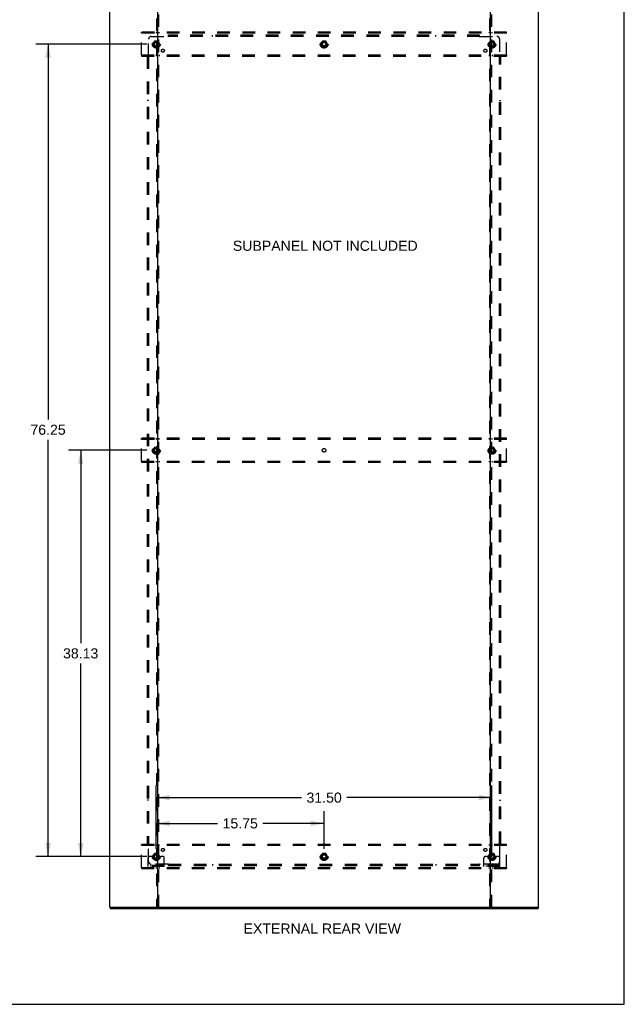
# Model space of a CAD drawing. Header units: inches. Extents: x 0 to 215, y 0 to 139.
# Tile 96 of 98: x 158 to 215, y 0 to 92. Entities that reach past the tile are written whole.
import ezdxf

# ---------------------------------------------------------------- set-up
doc = ezdxf.new("R2010")
doc.units = ezdxf.units.IN
doc.header["$LTSCALE"] = 11.804375
doc.header["$MEASUREMENT"] = 0
doc.linetypes.add('DOT', pattern=[0.2, 0.1, -0.1])
doc.linetypes.add('HIDDEN', pattern=[0.2, 0.1, -0.1])
doc.layers.get('0').update_dxf_attribs({"linetype": 'CONTINUOUS'})
for name, color, linetype in [('DEFAULT_2', 8, 'HIDDEN'), ('DIMENSIONS', 7, 'CONTINUOUS'), ('SUBPANEL', 7, 'CONTINUOUS')]:
    doc.layers.add(name, color=color, linetype=linetype)
doc.styles.get("Standard").update_dxf_attribs({"font": 'arial.ttf'})
doc.dimstyles.new('DIMSTYLE_1', dxfattribs={"dimtxt": 0.946875, "dimasz": 1.2625, "dimexe": 0.09, "dimexo": 0.07, "dimgap": 0.0375, "dimtad": 0, "dimtih": 1, "dimtoh": 1, "dimzin": 4, "dimdsep": 46, "dimtxsty": 'Standard', "dimblk": '_FILLED', "dimblk1": '_FILLED', "dimblk2": '_FILLED', "dimcen": 0.09, "dimadec": 3, "dimazin": 1, "dimtfac": 1, "dimtdec": 3, "dimtofl": 0, "dimtmove": 0, "dimatfit": 3, "dimldrblk": '_FILLED', "dimfxl": 0, "dimtolj": 1, "dimtzin": 4, "dimarcsym": 0})

# ---------------------------------------------------------------- blocks, each defined once
blk = doc.blocks.new('_FILLED')
at = {"color": 0, "linetype": 'ByBlock'}
blk.add_solid([(0, 0), (-1, 0.2), (-1, -0.2)], dxfattribs=at)
blk = doc.blocks.new('*D3')
at = {"layer": 'DIMENSIONS', "color": 2, "linetype": 'Continuous'}
for p, q in [((170.707, 14.595), (170.707, 18.118)), ((186.457, 14.595), (186.457, 18.118)), ((170.707, 16.982), (176.454, 16.982)), ((186.457, 16.982), (180.71, 16.982))]:
    blk.add_line(p, q, dxfattribs=at)
at = {"layer": 'DIMENSIONS', "color": 2, "linetype": 'Continuous', "xscale": 1.2625, "yscale": 1.2625, "zscale": 1.2625, "rotation": 180}
blk.add_blockref('_FILLED', (170.707, 16.982), dxfattribs=at)
at = {"layer": 'DIMENSIONS', "color": 2, "linetype": 'Continuous', "xscale": 1.2625, "yscale": 1.2625, "zscale": 1.2625}
blk.add_blockref('_FILLED', (186.457, 16.982), dxfattribs=at)
at = {"layer": 'DIMENSIONS', "color": 2, "linetype": 'Continuous', "insert": (178.582, 17.455), "char_height": 0.9469, "width": 3.30878, "attachment_point": 2, "line_spacing_factor": 0.9}
blk.add_mtext('15.75', dxfattribs=at)
blk = doc.blocks.new('*D4')
at = {"layer": 'DIMENSIONS', "color": 2, "linetype": 'Continuous'}
for p, q in [((169.824, 90.126), (159.414, 90.126)), ((160.55, 90.126), (160.55, 54.879)), ((160.55, 13.876), (160.55, 52.985)), ((169.824, 13.876), (159.414, 13.876))]:
    blk.add_line(p, q, dxfattribs=at)
at = {"layer": 'DIMENSIONS', "color": 2, "linetype": 'Continuous', "xscale": 1.2625, "yscale": 1.2625, "zscale": 1.2625}
for p, rotation in [((160.55, 90.126), 90), ((160.55, 13.876), 270)]:
    blk.add_blockref('_FILLED', p, dxfattribs=dict(at, rotation=rotation))
at = {"layer": 'DIMENSIONS', "color": 2, "linetype": 'Continuous', "insert": (160.55, 54.406), "char_height": 0.9469, "width": 3.30878, "attachment_point": 2, "line_spacing_factor": 0.9}
blk.add_mtext('76.25', dxfattribs=at)
blk = doc.blocks.new('*D5')
at = {"layer": 'DIMENSIONS', "color": 2, "linetype": 'Continuous'}
for p, q in [((170.707, 14.595), (170.707, 20.536)), ((202.207, 14.595), (202.207, 20.536)), ((170.707, 19.399), (184.329, 19.399)), ((202.207, 19.399), (188.585, 19.399))]:
    blk.add_line(p, q, dxfattribs=at)
at = {"layer": 'DIMENSIONS', "color": 2, "linetype": 'Continuous', "xscale": 1.2625, "yscale": 1.2625, "zscale": 1.2625, "rotation": 180}
blk.add_blockref('_FILLED', (170.707, 19.399), dxfattribs=at)
at = {"layer": 'DIMENSIONS', "color": 2, "linetype": 'Continuous', "xscale": 1.2625, "yscale": 1.2625, "zscale": 1.2625}
blk.add_blockref('_FILLED', (202.207, 19.399), dxfattribs=at)
at = {"layer": 'DIMENSIONS', "color": 2, "linetype": 'Continuous', "insert": (186.457, 19.873), "char_height": 0.9469, "width": 3.30878, "attachment_point": 2, "line_spacing_factor": 0.9}
blk.add_mtext('31.50', dxfattribs=at)
blk = doc.blocks.new('*D6')
at = {"layer": 'DIMENSIONS', "color": 2, "linetype": 'Continuous'}
for p, q in [((169.824, 52.001), (162.477, 52.001)), ((163.613, 52.001), (163.613, 33.885)), ((163.613, 13.876), (163.613, 31.991)), ((169.824, 13.876), (162.477, 13.876))]:
    blk.add_line(p, q, dxfattribs=at)
at = {"layer": 'DIMENSIONS', "color": 2, "linetype": 'Continuous', "xscale": 1.2625, "yscale": 1.2625, "zscale": 1.2625}
for p, rotation in [((163.613, 52.001), 90), ((163.613, 13.876), 270)]:
    blk.add_blockref('_FILLED', p, dxfattribs=dict(at, rotation=rotation))
at = {"layer": 'DIMENSIONS', "color": 2, "linetype": 'Continuous', "insert": (163.613, 33.412), "char_height": 0.9469, "width": 3.30878, "attachment_point": 2, "line_spacing_factor": 0.9}
blk.add_mtext('38.13', dxfattribs=at)

msp = doc.modelspace()

# ---------------------------------------------------------------- linework, layer by layer
at = {"color": 7, "linetype": 'Continuous'}
for p, q in [((214.625, 0), (214.625, 138.875)), ((166.384, 9.105), (166.384, 9.001)), ((170.773, 9.105), (202.141, 9.105)), ((206.53, 9.105), (206.53, 9.001)), ((0, 0), (214.625, 0))]:
    msp.add_line(p, q, dxfattribs=at)
at = {"color": 3, "linetype": 'Continuous'}
for p, q in [((166.332, 94.897), (166.332, 9.105)), ((170.832, 94.897), (170.832, 9.105)), ((202.082, 9.105), (202.082, 94.897)), ((206.582, 9.105), (206.582, 94.897)), ((166.332, 9.105), (170.773, 9.105)), ((166.384, 9.001), (206.53, 9.001)), ((202.141, 9.105), (206.582, 9.105))]:
    msp.add_line(p, q, dxfattribs=at)
at = {"layer": 'DEFAULT_2', "color": 8, "linetype": 'HIDDEN'}
for p, q in [((170.728, 94.897), (170.728, 9.105)), ((170.936, 9.105), (170.936, 94.897)), ((201.978, 94.897), (201.978, 9.105)), ((202.186, 9.105), (202.186, 94.897)), ((169.332, 91.147), (169.332, 91.251)), ((203.582, 91.251), (169.332, 91.251)), ((169.332, 89.105), (169.332, 91.147)), ((203.582, 91.147), (169.332, 91.147)), ((170.682, 91.251), (170.682, 91.147)), ((170.982, 91.147), (170.982, 91.251)), ((201.932, 91.251), (201.932, 91.147)), ((202.232, 91.147), (202.232, 91.251)), ((203.582, 91.147), (203.582, 91.251)), ((203.582, 89.105), (203.582, 91.147)), ((170.544, 90.398), (170.39, 90.131)), ((170.39, 90.121), (170.544, 89.853)), ((170.862, 90.403), (170.553, 90.403)), ((170.862, 89.848), (170.553, 89.848)), ((171.025, 90.131), (170.87, 90.398)), ((170.87, 89.853), (171.025, 90.121)), ((186.294, 90.398), (186.14, 90.131)), ((186.14, 90.121), (186.294, 89.853)), ((186.612, 90.403), (186.303, 90.403)), ((186.612, 89.848), (186.303, 89.848)), ((186.775, 90.131), (186.62, 90.398)), ((186.62, 89.853), (186.775, 90.121)), ((202.044, 90.398), (201.89, 90.131)), ((201.89, 90.121), (202.044, 89.853)), ((202.362, 90.403), (202.053, 90.403)), ((202.362, 89.848), (202.053, 89.848)), ((202.525, 90.131), (202.37, 90.398)), ((202.37, 89.853), (202.525, 90.121)), ((169.332, 89.105), (169.332, 89.001)), ((169.332, 89.105), (203.582, 89.105)), ((169.332, 89.001), (203.582, 89.001)), ((170.682, 89.105), (170.682, 89.001)), ((170.982, 89.105), (170.982, 89.001)), ((201.932, 89.105), (201.932, 89.001)), ((202.232, 89.105), (202.232, 89.001)), ((203.582, 89.105), (203.582, 89.001)), ((169.332, 53.022), (169.332, 53.126)), ((203.582, 53.126), (169.332, 53.126)), ((169.332, 50.98), (169.332, 53.022)), ((203.582, 53.022), (169.332, 53.022)), ((170.682, 53.126), (170.682, 53.022)), ((170.982, 53.022), (170.982, 53.126)), ((201.932, 53.126), (201.932, 53.022)), ((202.232, 53.022), (202.232, 53.126)), ((203.582, 53.022), (203.582, 53.126)), ((203.582, 50.98), (203.582, 53.022)), ((170.544, 52.273), (170.39, 52.006)), ((170.39, 51.996), (170.544, 51.728)), ((170.862, 52.278), (170.553, 52.278)), ((171.025, 52.006), (170.87, 52.273)), ((170.87, 51.728), (171.025, 51.996)), ((202.044, 52.273), (201.89, 52.006)), ((201.89, 51.996), (202.044, 51.728)), ((202.362, 52.278), (202.053, 52.278)), ((202.525, 52.006), (202.37, 52.273)), ((202.37, 51.728), (202.525, 51.996)), ((169.332, 50.98), (169.332, 50.876)), ((169.332, 50.98), (203.582, 50.98)), ((169.332, 50.876), (203.582, 50.876)), ((170.862, 51.723), (170.553, 51.723)), ((170.682, 50.98), (170.682, 50.876)), ((170.982, 50.98), (170.982, 50.876)), ((201.932, 50.98), (201.932, 50.876)), ((202.362, 51.723), (202.053, 51.723)), ((202.232, 50.98), (202.232, 50.876)), ((203.582, 50.98), (203.582, 50.876)), ((203.582, 15.001), (169.332, 15.001)), ((169.332, 14.897), (169.332, 15.001)), ((203.582, 14.897), (169.332, 14.897)), ((169.332, 12.855), (169.332, 14.897)), ((170.682, 15.001), (170.682, 14.897)), ((170.982, 14.897), (170.982, 15.001)), ((201.932, 15.001), (201.932, 14.897)), ((202.232, 14.897), (202.232, 15.001)), ((203.582, 14.897), (203.582, 15.001)), ((203.582, 12.855), (203.582, 14.897)), ((170.171, 13.876), (170.082, 13.876)), ((170.293, 13.876), (170.171, 13.876)), ((170.532, 13.876), (170.293, 13.876)), ((170.544, 14.148), (170.39, 13.881)), ((170.39, 13.871), (170.544, 13.603)), ((170.862, 14.153), (170.553, 14.153)), ((171.025, 13.881), (170.87, 14.148)), ((170.87, 13.603), (171.025, 13.871)), ((170.882, 13.876), (171.122, 13.876)), ((171.243, 13.876), (171.122, 13.876)), ((171.332, 13.876), (171.243, 13.876)), ((186.294, 14.148), (186.14, 13.881)), ((186.14, 13.871), (186.294, 13.603)), ((186.612, 14.153), (186.303, 14.153)), ((186.775, 13.881), (186.62, 14.148)), ((186.62, 13.603), (186.775, 13.871)), ((201.671, 13.876), (201.582, 13.876)), ((201.793, 13.876), (201.671, 13.876)), ((202.032, 13.876), (201.793, 13.876)), ((202.044, 14.148), (201.89, 13.881)), ((201.89, 13.871), (202.044, 13.603)), ((202.362, 14.153), (202.053, 14.153)), ((202.525, 13.881), (202.37, 14.148)), ((202.37, 13.603), (202.525, 13.871)), ((202.382, 13.876), (202.622, 13.876)), ((202.743, 13.876), (202.622, 13.876)), ((202.832, 13.876), (202.743, 13.876)), ((169.957, 12.928), (169.957, 13.751)), ((171.457, 13.032), (169.957, 13.032)), ((170.204, 12.928), (170.204, 13.032)), ((170.46, 12.928), (170.46, 13.032)), ((170.862, 13.598), (170.553, 13.598)), ((170.954, 12.928), (170.954, 13.032)), ((171.21, 12.928), (171.21, 13.032)), ((171.457, 12.928), (171.457, 13.751)), ((186.612, 13.598), (186.303, 13.598)), ((201.457, 12.928), (201.457, 13.751)), ((202.957, 13.032), (201.457, 13.032)), ((201.704, 12.928), (201.704, 13.032)), ((201.96, 12.928), (201.96, 13.032)), ((202.362, 13.598), (202.053, 13.598)), ((202.454, 12.928), (202.454, 13.032)), ((202.71, 12.928), (202.71, 13.032)), ((202.957, 12.928), (202.957, 13.751)), ((169.332, 12.855), (203.582, 12.855)), ((169.332, 12.855), (169.332, 12.751)), ((169.332, 12.751), (203.582, 12.751)), ((171.457, 12.928), (169.957, 12.928)), ((170.682, 12.855), (170.682, 12.751)), ((170.982, 12.855), (170.982, 12.751)), ((202.957, 12.928), (201.457, 12.928)), ((201.932, 12.855), (201.932, 12.751)), ((202.232, 12.855), (202.232, 12.751)), ((203.582, 12.855), (203.582, 12.751))]:
    msp.add_line(p, q, dxfattribs=at)
for centre, radius in [((170.707, 90.126), 0.372), ((170.707, 90.126), 0.356), ((170.707, 90.126), 0.312), ((170.707, 90.126), 0.204), ((170.707, 90.126), 0.188), ((170.707, 90.126), 0.183), ((170.707, 90.126), 0.165), ((186.457, 90.126), 0.372), ((186.457, 90.126), 0.356), ((186.457, 90.126), 0.312), ((186.457, 90.126), 0.204), ((186.457, 90.126), 0.188), ((186.457, 90.126), 0.183), ((186.457, 90.126), 0.165), ((202.207, 90.126), 0.372), ((202.207, 90.126), 0.356), ((202.207, 90.126), 0.312), ((202.207, 90.126), 0.204), ((202.207, 90.126), 0.188), ((202.207, 90.126), 0.183), ((202.207, 90.126), 0.165), ((170.707, 52.001), 0.372), ((170.707, 52.001), 0.356), ((170.707, 52.001), 0.312), ((170.707, 52.001), 0.204), ((170.707, 52.001), 0.188), ((170.707, 52.001), 0.183), ((170.707, 52.001), 0.165), ((202.207, 52.001), 0.372), ((202.207, 52.001), 0.356), ((202.207, 52.001), 0.312), ((202.207, 52.001), 0.204), ((202.207, 52.001), 0.188), ((202.207, 52.001), 0.183), ((202.207, 52.001), 0.165), ((170.707, 13.876), 0.372), ((170.707, 13.876), 0.356), ((170.707, 13.876), 0.312), ((170.707, 13.876), 0.204), ((170.707, 13.876), 0.188), ((170.707, 13.876), 0.183), ((170.707, 13.876), 0.165), ((186.457, 13.876), 0.372), ((186.457, 13.876), 0.356), ((186.457, 13.876), 0.312), ((186.457, 13.876), 0.204), ((186.457, 13.876), 0.188), ((186.457, 13.876), 0.183), ((186.457, 13.876), 0.165), ((202.207, 13.876), 0.372), ((202.207, 13.876), 0.356), ((202.207, 13.876), 0.312), ((202.207, 13.876), 0.204), ((202.207, 13.876), 0.188), ((202.207, 13.876), 0.183), ((202.207, 13.876), 0.165)]:
    msp.add_circle(centre, radius, dxfattribs=at)
at = {"layer": 'DEFAULT_2', "color": 8, "linetype": 'DOT'}
for centre in [(170.707, 90.126), (186.457, 90.126), (202.207, 90.126), (170.707, 52.001), (186.457, 52.001), (202.207, 52.001), (170.707, 13.876), (186.457, 13.876), (202.207, 13.876)]:
    msp.add_circle(centre, 0.17, dxfattribs=at)
at = {"layer": 'DEFAULT_2', "color": 8, "linetype": 'HIDDEN'}
for centre, radius, start, end in [((170.398, 90.126), 0.01, 150.01268, 209.98829), ((170.553, 90.393), 0.01, 90.01235, 149.98915), ((170.553, 89.858), 0.01, 210.01204, 269.98872), ((170.862, 90.393), 0.01, 30.01204, 89.98872), ((170.862, 89.858), 0.01, 270.01235, 329.98915), ((171.016, 90.126), 0.01, 330.01268, 29.98829), ((186.148, 90.126), 0.01, 150.01268, 209.98829), ((186.303, 90.393), 0.01, 90.01235, 149.98915), ((186.303, 89.858), 0.01, 210.01204, 269.98872), ((186.612, 90.393), 0.01, 30.01204, 89.98872), ((186.612, 89.858), 0.01, 270.01235, 329.98915), ((186.766, 90.126), 0.01, 330.01268, 29.98829), ((201.898, 90.126), 0.01, 150.01268, 209.98829), ((202.053, 90.393), 0.01, 90.01235, 149.98915), ((202.053, 89.858), 0.01, 210.01204, 269.98872), ((202.362, 90.393), 0.01, 30.01204, 89.98872), ((202.362, 89.858), 0.01, 270.01235, 329.98915), ((202.516, 90.126), 0.01, 330.01268, 29.98829), ((170.398, 52.001), 0.01, 150.01268, 209.98829), ((170.553, 52.268), 0.01, 90.01235, 149.98915), ((170.862, 52.268), 0.01, 30.01204, 89.98872), ((171.016, 52.001), 0.01, 330.01268, 29.98829), ((201.898, 52.001), 0.01, 150.01268, 209.98829), ((202.053, 52.268), 0.01, 90.01235, 149.98915), ((202.362, 52.268), 0.01, 30.01204, 89.98872), ((202.516, 52.001), 0.01, 330.01268, 29.98829), ((170.553, 51.733), 0.01, 210.01204, 269.98872), ((170.862, 51.733), 0.01, 270.01235, 329.98915), ((202.053, 51.733), 0.01, 210.01204, 269.98872), ((202.362, 51.733), 0.01, 270.01235, 329.98915), ((170.082, 13.751), 0.125, 90, 180), ((170.398, 13.876), 0.01, 150.01268, 209.98829), ((170.707, 13.876), 0.175, 180, 360), ((170.553, 14.143), 0.01, 90.01235, 149.98915), ((170.862, 14.143), 0.01, 30.01204, 89.98872), ((171.016, 13.876), 0.01, 330.01268, 29.98829), ((171.332, 13.751), 0.125, 0, 90), ((186.148, 13.876), 0.01, 150.01268, 209.98829), ((186.303, 14.143), 0.01, 90.01235, 149.98915), ((186.612, 14.143), 0.01, 30.01204, 89.98872), ((186.766, 13.876), 0.01, 330.01268, 29.98829), ((201.582, 13.751), 0.125, 90, 180), ((201.898, 13.876), 0.01, 150.01268, 209.98829), ((202.207, 13.876), 0.175, 180, 360), ((202.053, 14.143), 0.01, 90.01235, 149.98915), ((202.362, 14.143), 0.01, 30.01204, 89.98872), ((202.516, 13.876), 0.01, 330.01268, 29.98829), ((202.832, 13.751), 0.125, 0, 90), ((170.553, 13.608), 0.01, 210.01204, 269.98872), ((170.862, 13.608), 0.01, 270.01235, 329.98915), ((186.303, 13.608), 0.01, 210.01204, 269.98872), ((186.612, 13.608), 0.01, 270.01235, 329.98915), ((202.053, 13.608), 0.01, 210.01204, 269.98872), ((202.362, 13.608), 0.01, 270.01235, 329.98915)]:
    msp.add_arc(centre, radius, start, end, dxfattribs=at)
at = {"layer": 'SUBPANEL', "color": 8, "linetype": 'HIDDEN'}
for p, q in [((169.989, 89.005), (169.989, 90.595)), ((170.239, 90.845), (171.828, 90.845)), ((171.847, 90.863), (171.84, 90.857)), ((171.864, 90.804), (171.864, 90.97)), ((201.051, 90.97), (171.864, 90.97)), ((201.051, 90.845), (171.864, 90.845)), ((175.989, 90.845), (175.989, 90.97)), ((196.926, 90.845), (196.926, 90.97)), ((201.051, 90.804), (201.051, 90.97)), ((201.086, 90.845), (202.676, 90.845)), ((202.926, 90.595), (202.926, 89.005)), ((169.864, 88.97), (169.864, 15.032)), ((169.864, 88.97), (170.029, 88.97)), ((169.989, 88.97), (169.989, 15.032)), ((202.885, 88.97), (203.051, 88.97)), ((202.926, 15.032), (202.926, 88.97)), ((202.945, 88.987), (202.938, 88.993)), ((203.051, 15.032), (203.051, 88.97)), ((169.989, 84.845), (169.864, 84.845)), ((202.926, 84.845), (203.051, 84.845)), ((169.989, 19.157), (169.864, 19.157)), ((202.926, 19.157), (203.051, 19.157)), ((169.864, 15.032), (170.029, 15.032)), ((169.97, 15.015), (169.976, 15.009)), ((169.989, 13.407), (169.989, 14.997)), ((202.885, 15.032), (203.051, 15.032)), ((202.926, 14.997), (202.926, 13.407)), ((171.828, 13.157), (170.239, 13.157)), ((171.864, 13.032), (171.864, 13.198)), ((171.864, 13.157), (201.051, 13.157)), ((171.864, 13.032), (201.051, 13.032)), ((175.989, 13.157), (175.989, 13.032)), ((196.926, 13.157), (196.926, 13.032)), ((201.051, 13.032), (201.051, 13.198)), ((201.068, 13.138), (201.075, 13.145)), ((202.676, 13.157), (201.086, 13.157))]:
    msp.add_line(p, q, dxfattribs=at)
for points in [[(171.84, 90.857), (171.838, 90.855), (171.836, 90.853), (171.835, 90.851), (171.833, 90.849), (171.831, 90.848), (171.83, 90.846), (171.828, 90.845)], [(171.841, 90.825), (171.838, 90.83), (171.837, 90.832), (171.836, 90.835), (171.834, 90.837), (171.833, 90.839), (171.831, 90.841), (171.83, 90.843), (171.828, 90.845)], [(171.864, 90.804), (171.862, 90.804), (171.86, 90.805), (171.858, 90.806), (171.857, 90.807), (171.855, 90.808), (171.854, 90.809), (171.852, 90.811), (171.851, 90.812), (171.849, 90.814), (171.848, 90.815), (171.846, 90.817), (171.845, 90.819), (171.844, 90.821), (171.842, 90.823), (171.841, 90.825)], [(171.864, 90.883), (171.862, 90.881), (171.86, 90.879), (171.859, 90.877), (171.857, 90.875), (171.856, 90.873), (171.854, 90.871), (171.853, 90.87), (171.851, 90.868), (171.85, 90.866), (171.848, 90.865), (171.847, 90.863)], [(201.051, 90.883), (201.053, 90.881), (201.054, 90.879), (201.056, 90.877), (201.057, 90.875), (201.059, 90.873), (201.061, 90.871), (201.062, 90.87), (201.064, 90.868), (201.065, 90.866), (201.067, 90.865), (201.068, 90.863)], [(201.051, 90.804), (201.053, 90.804), (201.055, 90.805), (201.056, 90.806), (201.058, 90.807), (201.059, 90.808), (201.061, 90.809), (201.062, 90.811), (201.064, 90.812), (201.065, 90.814), (201.067, 90.815), (201.068, 90.817), (201.069, 90.819), (201.071, 90.821), (201.072, 90.823), (201.073, 90.825), (201.076, 90.83)], [(201.068, 90.863), (201.075, 90.857), (201.076, 90.855), (201.078, 90.853), (201.08, 90.851), (201.082, 90.849), (201.084, 90.848), (201.085, 90.846), (201.086, 90.845)], [(201.076, 90.83), (201.078, 90.832), (201.079, 90.835), (201.081, 90.837), (201.082, 90.839), (201.084, 90.841), (201.085, 90.843), (201.086, 90.845)], [(169.95, 88.97), (169.952, 88.971), (169.954, 88.973), (169.956, 88.974), (169.958, 88.976), (169.96, 88.977), (169.962, 88.979), (169.964, 88.981), (169.965, 88.982), (169.967, 88.984), (169.968, 88.985), (169.97, 88.987)], [(169.97, 88.987), (169.976, 88.993), (169.978, 88.995), (169.98, 88.997), (169.982, 88.999), (169.984, 89), (169.985, 89.002), (169.987, 89.004), (169.989, 89.005)], [(170.003, 88.995), (170.001, 88.996), (169.999, 88.998), (169.996, 88.999), (169.994, 89.001), (169.992, 89.002), (169.99, 89.004), (169.989, 89.005)], [(170.029, 88.97), (170.029, 88.971), (170.028, 88.973), (170.027, 88.975), (170.026, 88.976), (170.025, 88.978), (170.024, 88.979), (170.023, 88.981), (170.021, 88.983), (170.019, 88.984), (170.018, 88.985), (170.016, 88.987), (170.014, 88.988), (170.012, 88.989), (170.01, 88.991), (170.008, 88.992), (170.003, 88.995)], [(202.885, 88.97), (202.886, 88.971), (202.887, 88.973), (202.887, 88.975), (202.888, 88.976), (202.889, 88.978), (202.891, 88.979), (202.892, 88.981), (202.894, 88.983), (202.895, 88.984), (202.897, 88.985), (202.899, 88.987), (202.9, 88.988), (202.902, 88.989), (202.905, 88.991), (202.907, 88.992)], [(202.907, 88.992), (202.911, 88.995), (202.914, 88.996), (202.916, 88.998), (202.918, 88.999), (202.92, 89.001), (202.923, 89.002), (202.924, 89.004), (202.926, 89.005)], [(202.938, 88.993), (202.936, 88.995), (202.935, 88.997), (202.933, 88.999), (202.931, 89), (202.929, 89.002), (202.928, 89.004), (202.926, 89.005)], [(202.965, 88.97), (202.962, 88.971), (202.96, 88.973), (202.958, 88.974), (202.956, 88.976), (202.954, 88.977), (202.953, 88.979), (202.951, 88.981), (202.949, 88.982), (202.948, 88.984), (202.946, 88.985), (202.945, 88.987)], [(169.95, 15.032), (169.952, 15.03), (169.954, 15.029), (169.956, 15.027), (169.958, 15.026), (169.96, 15.024), (169.962, 15.023), (169.964, 15.021), (169.965, 15.02), (169.967, 15.018), (169.968, 15.017), (169.97, 15.015)], [(169.976, 15.009), (169.978, 15.007), (169.98, 15.005), (169.982, 15.003), (169.984, 15.001), (169.985, 15), (169.987, 14.998), (169.989, 14.997)], [(170.008, 15.01), (170.003, 15.007), (170.001, 15.005), (169.999, 15.004), (169.996, 15.003), (169.994, 15.001), (169.992, 15), (169.99, 14.998), (169.989, 14.997)], [(170.029, 15.032), (170.029, 15.03), (170.028, 15.029), (170.027, 15.027), (170.026, 15.025), (170.025, 15.024), (170.024, 15.022), (170.023, 15.021), (170.021, 15.019), (170.019, 15.018), (170.018, 15.016), (170.016, 15.015), (170.014, 15.014), (170.012, 15.012), (170.01, 15.011), (170.008, 15.01)], [(202.885, 15.032), (202.886, 15.03), (202.887, 15.029), (202.887, 15.027), (202.888, 15.025), (202.889, 15.024), (202.891, 15.022), (202.892, 15.021), (202.894, 15.019), (202.895, 15.018), (202.897, 15.016), (202.899, 15.015), (202.9, 15.014), (202.902, 15.012), (202.905, 15.011), (202.907, 15.01), (202.911, 15.007)], [(202.911, 15.007), (202.914, 15.005), (202.916, 15.004), (202.918, 15.003), (202.92, 15.001), (202.923, 15), (202.924, 14.998), (202.926, 14.997)], [(202.945, 15.015), (202.938, 15.009), (202.936, 15.007), (202.935, 15.005), (202.933, 15.003), (202.931, 15.001), (202.929, 15), (202.928, 14.998), (202.926, 14.997)], [(202.965, 15.032), (202.962, 15.03), (202.96, 15.029), (202.958, 15.027), (202.956, 15.026), (202.954, 15.024), (202.953, 15.023), (202.951, 15.021), (202.949, 15.02), (202.948, 15.018), (202.946, 15.017), (202.945, 15.015)], [(171.838, 13.172), (171.837, 13.169), (171.836, 13.167), (171.834, 13.165), (171.833, 13.163), (171.831, 13.161), (171.83, 13.159), (171.828, 13.157)], [(171.847, 13.138), (171.84, 13.145), (171.838, 13.147), (171.836, 13.149), (171.835, 13.15), (171.833, 13.152), (171.831, 13.154), (171.83, 13.156), (171.828, 13.157)], [(171.864, 13.198), (171.862, 13.197), (171.86, 13.197), (171.858, 13.196), (171.857, 13.195), (171.855, 13.194), (171.854, 13.192), (171.852, 13.191), (171.851, 13.19), (171.849, 13.188), (171.848, 13.186), (171.846, 13.185), (171.845, 13.183), (171.844, 13.181), (171.842, 13.179), (171.841, 13.176), (171.838, 13.172)], [(171.864, 13.119), (171.862, 13.121), (171.86, 13.123), (171.859, 13.125), (171.857, 13.127), (171.856, 13.129), (171.854, 13.13), (171.853, 13.132), (171.851, 13.134), (171.85, 13.135), (171.848, 13.137), (171.847, 13.138)], [(201.051, 13.198), (201.053, 13.197), (201.055, 13.197), (201.056, 13.196), (201.058, 13.195), (201.059, 13.194), (201.061, 13.192), (201.062, 13.191), (201.064, 13.19), (201.065, 13.188), (201.067, 13.186), (201.068, 13.185), (201.069, 13.183), (201.071, 13.181), (201.072, 13.179), (201.073, 13.176)], [(201.051, 13.119), (201.053, 13.121), (201.054, 13.123), (201.056, 13.125), (201.057, 13.127), (201.059, 13.129), (201.061, 13.13), (201.062, 13.132), (201.064, 13.134), (201.065, 13.135), (201.067, 13.137), (201.068, 13.138)], [(201.073, 13.176), (201.076, 13.172), (201.078, 13.169), (201.079, 13.167), (201.081, 13.165), (201.082, 13.163), (201.084, 13.161), (201.085, 13.159), (201.086, 13.157)], [(201.075, 13.145), (201.076, 13.147), (201.078, 13.149), (201.08, 13.15), (201.082, 13.152), (201.084, 13.154), (201.085, 13.156), (201.086, 13.157)]]:
    msp.add_lwpolyline(points, dxfattribs=at)
for centre, radius in [((170.707, 90.126), 0.25), ((171.326, 89.507), 0.141), ((186.457, 90.126), 0.25), ((201.589, 89.507), 0.141), ((202.207, 90.126), 0.25), ((170.707, 52.001), 0.25), ((202.207, 52.001), 0.25), ((170.707, 13.876), 0.25), ((171.326, 14.495), 0.141), ((186.457, 13.876), 0.25), ((201.589, 14.495), 0.141), ((202.207, 13.876), 0.25)]:
    msp.add_circle(centre, radius, dxfattribs=at)
for centre, start, end in [((170.239, 90.595), 90, 180), ((202.676, 90.595), 0, 90), ((170.239, 13.407), 180, 270), ((202.676, 13.407), 270, 360)]:
    msp.add_arc(centre, 0.25, start, end, dxfattribs=at)

# ---------------------------------------------------------------- texts
at = {"layer": 'DIMENSIONS', "color": 2, "linetype": 'Continuous', "char_height": 0.94688, "attachment_point": 2, "line_spacing_factor": 0.9}
for s, insert, width in [('SUBPANEL NOT INCLUDED', (186.564, 71.67), 17.31479), ('EXTERNAL REAR VIEW', (186.285, 7.585), 14.74168)]:
    msp.add_mtext(s, dxfattribs=dict(at, insert=insert, width=width))

# ---------------------------------------------------------------- dimensions: what is measured, and where the dimension line sits
at = {"layer": 'DIMENSIONS', "color": 2, "linetype": 'Continuous'}
for base, p1, p2, angle, picture, middle in [((160.55, 90.126), (169.894, 13.876), (169.894, 90.126), 90, '*D4', (160.553, 53.927)), ((163.612927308, 13.875841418), (169.893560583, 52.000841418), (169.893560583, 13.875841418), 270, '*D6', (163.610914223, 32.933061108))]:
    dim = msp.add_linear_dim(base=base, p1=p1, p2=p2, angle=angle, dimstyle='DIMSTYLE_1', dxfattribs=at)
    dim.commit()
    dim.dimension.update_dxf_attribs({"geometry": picture, "text_midpoint": middle, "dimtype": 160})
for base, p2, picture, middle in [((202.207, 19.399), (202.207, 14.525), '*D5', (186.455, 19.394)), ((186.457, 16.982), (186.457, 14.525), '*D3', (178.626, 16.976))]:
    dim = msp.add_linear_dim(base=base, p1=(170.707, 14.525), p2=p2, dimstyle='DIMSTYLE_1', dxfattribs=at)
    dim.commit()
    dim.dimension.update_dxf_attribs({"geometry": picture, "text_midpoint": middle, "dimtype": 160})

doc.saveas('drawing.dxf')
